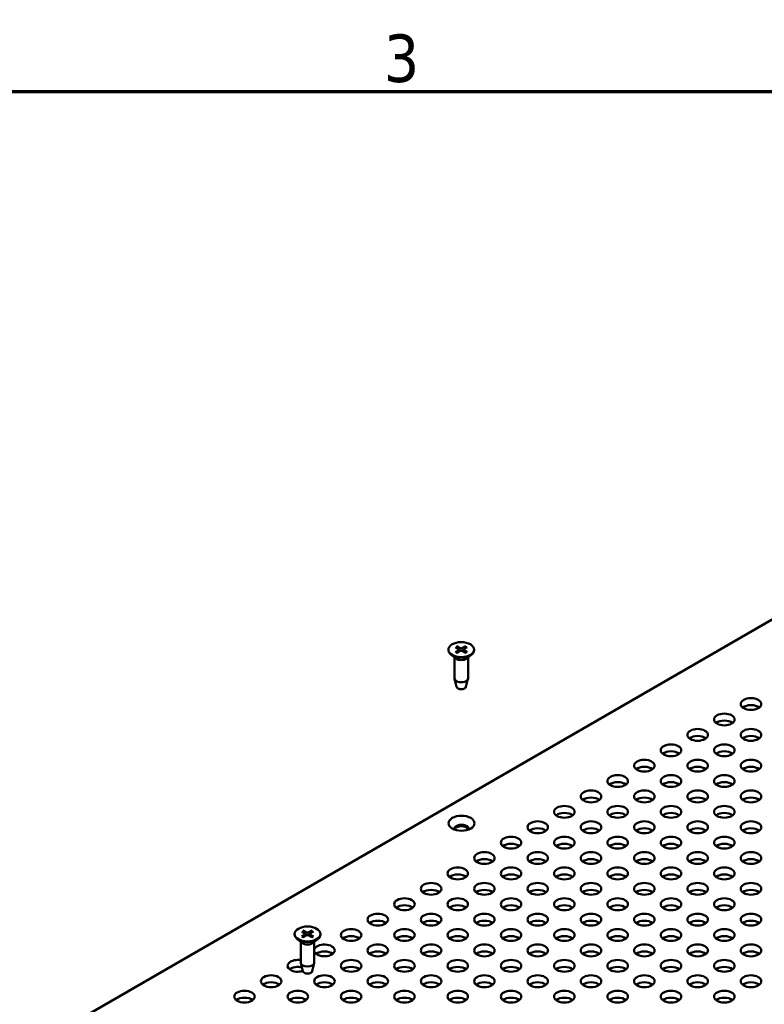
# Model space of a CAD drawing. Header units: millimetres. Extents: x 5 to 1722, y 30 to 1087.
# Tile 16 of 18: x 1108 to 1264, y 875 to 1082. Entities that reach past the tile are written whole.
import ezdxf

# ---------------------------------------------------------------- set-up
doc = ezdxf.new("R2010")
doc.units = ezdxf.units.MM
doc.header["$LTSCALE"] = 2
doc.layers.add('Border (ANSI)', color=7, linetype='Continuous', lineweight=70)
doc.layers.add('Visible (ANSI)', color=7, linetype='Continuous', lineweight=50)
doc.styles.add('Note Text (ANSI)', font='tahoma.ttf')

# ---------------------------------------------------------------- blocks, each defined once
blk = doc.blocks.new('Borders Default Border')
at = {"layer": 'Border (ANSI)', "flags": 128}
blk.add_lwpolyline([(12.7, 25.4), (12.7, 533.4), (850.9, 533.4), (850.9, 25.4), (12.7, 25.4)], dxfattribs=at)
at = {"layer": 'Border (ANSI)', "insert": (592.17, 534.31), "char_height": 5, "attachment_point": 7, "style": 'Note Text (ANSI)'}
blk.add_mtext('3', dxfattribs=at)

msp = doc.modelspace()

# ---------------------------------------------------------------- linework, layer by layer
at = {"layer": 'Visible (ANSI)'}
for p, q in [((1414.4157, 1041.3126), (1121.8149, 872.3794)), ((1197.9577, 949.3505), (1197.9577, 949.2184)), ((1199.451, 949.8701), (1200.1796, 949.4292)), ((1199.451, 948.831), (1200.1796, 949.2719)), ((1199.7724, 950.0557), (1200.5361, 949.635)), ((1200.2342, 949.3519), (1200.2437, 948.905)), ((1201.5723, 950.0557), (1200.8085, 949.635)), ((1201.1105, 949.3519), (1201.1009, 948.905)), ((1201.8937, 949.8701), (1201.165, 949.4292)), ((1201.8937, 948.831), (1201.165, 949.2719)), ((1203.387, 949.3505), (1203.387, 949.2184)), ((1199.5274, 947.4738), (1198.4872, 948.2885)), ((1199.2499, 947.6911), (1199.2499, 943.2947)), ((1199.7724, 948.6454), (1200.5361, 949.0661)), ((1201.5723, 948.6454), (1200.8085, 949.0661)), ((1201.8173, 947.4738), (1202.8575, 948.2885)), ((1202.0947, 947.6911), (1202.0947, 943.2947)), ((1199.679, 941.492), (1199.2641, 943.1793)), ((1201.6657, 941.492), (1202.0806, 943.1793)), ((1165.5965, 889.4992), (1165.5965, 889.3671)), ((1167.0898, 890.0188), (1167.8184, 889.5778)), ((1167.0898, 888.9796), (1167.8184, 889.4206)), ((1167.4112, 890.2043), (1168.1749, 889.7836)), ((1167.4112, 888.7941), (1168.1749, 889.2147)), ((1167.8729, 889.5006), (1167.8825, 889.0537)), ((1169.2111, 890.2043), (1168.4473, 889.7836)), ((1169.2111, 888.7941), (1168.4473, 889.2147)), ((1168.7493, 889.5006), (1168.7397, 889.0537)), ((1169.5324, 890.0188), (1168.8038, 889.5778)), ((1169.5324, 888.9796), (1168.8038, 889.4206)), ((1171.0257, 889.4992), (1171.0257, 889.3671)), ((1167.1661, 887.6224), (1166.126, 888.4372)), ((1166.8887, 887.8397), (1166.8887, 883.4434)), ((1169.4561, 887.6224), (1170.4963, 888.4372)), ((1169.7335, 887.8397), (1169.7335, 883.4434)), ((1167.3178, 881.6406), (1166.9028, 883.328)), ((1169.3044, 881.6406), (1169.7194, 883.328))]:
    msp.add_line(p, q, dxfattribs=at)
at = {"layer": 'Visible (ANSI)', "flags": 128}
for points in [[(1199.7724, 950.0557), (1199.7753, 950.054), (1199.7784, 950.052), (1199.7815, 950.0499), (1199.7846, 950.0476), (1199.7877, 950.0452), (1199.7907, 950.0426), (1199.7937, 950.04), (1199.7965, 950.0373), (1199.7992, 950.0345), (1199.8019, 950.0316), (1199.8046, 950.0285), (1199.8073, 950.0252), (1199.8099, 950.0218), (1199.8125, 950.0183), (1199.8149, 950.0148), (1199.8172, 950.0112), (1199.8194, 950.0077), (1199.8214, 950.0042), (1199.8234, 950.0005), (1199.8253, 949.9966), (1199.8271, 949.9927), (1199.8288, 949.9887), (1199.8304, 949.9848), (1199.8318, 949.9809)], [(1199.9804, 949.5498), (1199.9747, 949.5662), (1199.969, 949.5828), (1199.9632, 949.5995), (1199.9574, 949.6163), (1199.9516, 949.6332), (1199.9457, 949.6503), (1199.9398, 949.6675), (1199.9338, 949.6848), (1199.9278, 949.7023), (1199.9217, 949.7199), (1199.9156, 949.7376), (1199.9094, 949.7555), (1199.9032, 949.7735), (1199.897, 949.7916), (1199.8907, 949.8099), (1199.8844, 949.8283), (1199.878, 949.8468), (1199.8715, 949.8655), (1199.865, 949.8844), (1199.8585, 949.9034), (1199.8519, 949.9225), (1199.8453, 949.9418), (1199.8386, 949.9613), (1199.8318, 949.9809)], [(1201.5128, 949.9809), (1201.5061, 949.9613), (1201.4994, 949.9418), (1201.4928, 949.9225), (1201.4862, 949.9034), (1201.4796, 949.8844), (1201.4731, 949.8655), (1201.4667, 949.8468), (1201.4603, 949.8283), (1201.454, 949.8099), (1201.4477, 949.7916), (1201.4414, 949.7735), (1201.4352, 949.7555), (1201.4291, 949.7376), (1201.423, 949.7199), (1201.4169, 949.7023), (1201.4109, 949.6848), (1201.4049, 949.6675), (1201.399, 949.6503), (1201.3931, 949.6332), (1201.3872, 949.6163), (1201.3814, 949.5995), (1201.3757, 949.5828), (1201.37, 949.5662), (1201.3643, 949.5498)], [(1201.5129, 949.9809), (1201.5143, 949.9848), (1201.5159, 949.9887), (1201.5176, 949.9927), (1201.5194, 949.9966), (1201.5213, 950.0005), (1201.5233, 950.0042), (1201.5253, 950.0077), (1201.5274, 950.0112), (1201.5298, 950.0148), (1201.5322, 950.0183), (1201.5348, 950.0218), (1201.5374, 950.0252), (1201.5401, 950.0285), (1201.5428, 950.0316), (1201.5455, 950.0345), (1201.5482, 950.0373), (1201.551, 950.04), (1201.554, 950.0426), (1201.557, 950.0452), (1201.5601, 950.0476), (1201.5632, 950.0499), (1201.5663, 950.052), (1201.5693, 950.054), (1201.5723, 950.0557)], [(1199.451, 948.831), (1199.4533, 948.8323), (1199.4556, 948.8335), (1199.4579, 948.8346), (1199.4603, 948.8357), (1199.4626, 948.8366), (1199.465, 948.8375), (1199.4674, 948.8383), (1199.4697, 948.8389), (1199.4719, 948.8394), (1199.4741, 948.8398), (1199.4762, 948.8401), (1199.4782, 948.8403), (1199.4803, 948.8403), (1199.4824, 948.8402), (1199.4845, 948.84), (1199.4866, 948.8397), (1199.4886, 948.8393), (1199.4905, 948.8388), (1199.4924, 948.8382), (1199.4942, 948.8375), (1199.496, 948.8367), (1199.4976, 948.8358), (1199.4991, 948.8347), (1199.5007, 948.8335)], [(1199.7977, 948.6594), (1199.6367, 948.7407), (1199.5007, 948.8336)], [(1201.844, 948.8336), (1201.708, 948.7407), (1201.5469, 948.6594)], [(1201.844, 948.8335), (1201.8455, 948.8347), (1201.8471, 948.8358), (1201.8487, 948.8367), (1201.8504, 948.8375), (1201.8522, 948.8382), (1201.8541, 948.8388), (1201.8561, 948.8393), (1201.8581, 948.8397), (1201.8602, 948.84), (1201.8622, 948.8402), (1201.8643, 948.8403), (1201.8664, 948.8403), (1201.8685, 948.8401), (1201.8706, 948.8398), (1201.8728, 948.8394), (1201.875, 948.8389), (1201.8773, 948.8383), (1201.8797, 948.8375), (1201.882, 948.8366), (1201.8844, 948.8357), (1201.8868, 948.8346), (1201.8891, 948.8335), (1201.8914, 948.8323), (1201.8937, 948.831)], [(1167.4112, 890.2043), (1167.4141, 890.2026), (1167.4172, 890.2007), (1167.4202, 890.1985), (1167.4234, 890.1963), (1167.4264, 890.1938), (1167.4295, 890.1913), (1167.4324, 890.1886), (1167.4353, 890.1859), (1167.438, 890.1832), (1167.4407, 890.1803), (1167.4434, 890.1771), (1167.4461, 890.1738), (1167.4487, 890.1704), (1167.4512, 890.1669), (1167.4537, 890.1634), (1167.456, 890.1599), (1167.4582, 890.1564), (1167.4602, 890.1528), (1167.4621, 890.1491), (1167.464, 890.1453), (1167.4658, 890.1414), (1167.4676, 890.1374), (1167.4691, 890.1334), (1167.4706, 890.1295)], [(1167.6192, 889.6984), (1167.6135, 889.7149), (1167.6078, 889.7314), (1167.602, 889.7481), (1167.5962, 889.7649), (1167.5904, 889.7819), (1167.5845, 889.799), (1167.5785, 889.8162), (1167.5726, 889.8335), (1167.5665, 889.8509), (1167.5605, 889.8685), (1167.5544, 889.8862), (1167.5482, 889.9041), (1167.542, 889.9221), (1167.5358, 889.9402), (1167.5295, 889.9585), (1167.5231, 889.9769), (1167.5167, 889.9955), (1167.5103, 890.0142), (1167.5038, 890.033), (1167.4973, 890.052), (1167.4907, 890.0712), (1167.484, 890.0905), (1167.4773, 890.1099), (1167.4706, 890.1295)], [(1169.1516, 890.1295), (1169.1449, 890.1099), (1169.1382, 890.0905), (1169.1315, 890.0712), (1169.1249, 890.052), (1169.1184, 890.033), (1169.1119, 890.0142), (1169.1055, 889.9955), (1169.0991, 889.9769), (1169.0927, 889.9585), (1169.0865, 889.9402), (1169.0802, 889.9221), (1169.074, 889.9041), (1169.0678, 889.8862), (1169.0617, 889.8685), (1169.0557, 889.8509), (1169.0497, 889.8335), (1169.0437, 889.8162), (1169.0377, 889.799), (1169.0319, 889.7819), (1169.026, 889.7649), (1169.0202, 889.7481), (1169.0145, 889.7314), (1169.0087, 889.7149), (1169.0031, 889.6984)], [(1169.1516, 890.1295), (1169.1531, 890.1334), (1169.1547, 890.1374), (1169.1564, 890.1414), (1169.1582, 890.1453), (1169.1601, 890.1491), (1169.162, 890.1528), (1169.1641, 890.1564), (1169.1662, 890.1599), (1169.1685, 890.1634), (1169.171, 890.1669), (1169.1735, 890.1704), (1169.1762, 890.1738), (1169.1788, 890.1771), (1169.1816, 890.1803), (1169.1843, 890.1832), (1169.187, 890.1859), (1169.1898, 890.1886), (1169.1927, 890.1913), (1169.1958, 890.1938), (1169.1989, 890.1963), (1169.202, 890.1985), (1169.2051, 890.2007), (1169.2081, 890.2026), (1169.2111, 890.2043)], [(1167.0898, 888.9796), (1167.092, 888.9809), (1167.0943, 888.9821), (1167.0967, 888.9833), (1167.099, 888.9843), (1167.1014, 888.9853), (1167.1038, 888.9862), (1167.1061, 888.9869), (1167.1084, 888.9876), (1167.1107, 888.9881), (1167.1129, 888.9885), (1167.1149, 888.9888), (1167.117, 888.9889), (1167.1191, 888.989), (1167.1212, 888.9889), (1167.1233, 888.9887), (1167.1253, 888.9884), (1167.1274, 888.988), (1167.1293, 888.9875), (1167.1312, 888.9868), (1167.133, 888.9861), (1167.1347, 888.9853), (1167.1363, 888.9844), (1167.1379, 888.9834), (1167.1395, 888.9822)], [(1167.4365, 888.808), (1167.2755, 888.8894), (1167.1395, 888.9822)], [(1169.4827, 888.9822), (1169.3467, 888.8894), (1169.1857, 888.808)], [(1169.4828, 888.9822), (1169.4843, 888.9834), (1169.4859, 888.9844), (1169.4875, 888.9853), (1169.4892, 888.9861), (1169.491, 888.9868), (1169.4929, 888.9875), (1169.4949, 888.988), (1169.4969, 888.9884), (1169.4989, 888.9887), (1169.501, 888.9889), (1169.5031, 888.989), (1169.5052, 888.9889), (1169.5073, 888.9888), (1169.5094, 888.9885), (1169.5115, 888.9881), (1169.5138, 888.9876), (1169.5161, 888.9869), (1169.5184, 888.9862), (1169.5208, 888.9853), (1169.5232, 888.9843), (1169.5256, 888.9833), (1169.5279, 888.9821), (1169.5302, 888.9809), (1169.5324, 888.9796)]]:
    msp.add_lwpolyline(points, dxfattribs=at)
at = {"layer": 'Visible (ANSI)'}
for centre, major_axis in [((1200.6723, 949.3505), (2.7146, 0)), ((1261.672, 937.8828), (-2.159, 0)), ((1256.0593, 934.6423), (-2.159, 0)), ((1250.4466, 931.4018), (-2.159, 0)), ((1261.672, 931.4018), (-2.159, 0)), ((1244.834, 928.1614), (-2.159, 0)), ((1256.0593, 928.1614), (-2.159, 0)), ((1239.2213, 924.9209), (-2.159, 0)), ((1250.4466, 924.9209), (-2.159, 0)), ((1261.672, 924.9209), (-2.159, 0)), ((1233.6087, 921.6804), (-2.159, 0)), ((1244.834, 921.6804), (-2.159, 0)), ((1256.0593, 921.6804), (-2.159, 0)), ((1227.996, 918.44), (-2.159, 0)), ((1239.2213, 918.44), (-2.159, 0)), ((1250.4466, 918.44), (-2.159, 0)), ((1261.672, 918.44), (-2.159, 0)), ((1222.3833, 915.1995), (-2.159, 0)), ((1233.6087, 915.1995), (-2.159, 0)), ((1244.834, 915.1995), (-2.159, 0)), ((1256.0593, 915.1995), (-2.159, 0)), ((1200.728, 912.796), (-2.75, 0)), ((1216.7707, 911.959), (-2.159, 0)), ((1227.996, 911.959), (-2.159, 0)), ((1239.2213, 911.959), (-2.159, 0)), ((1250.4466, 911.959), (-2.159, 0)), ((1261.672, 911.959), (-2.159, 0)), ((1211.158, 908.7185), (-2.159, 0)), ((1222.3833, 908.7185), (-2.159, 0)), ((1233.6087, 908.7185), (-2.159, 0)), ((1244.834, 908.7185), (-2.159, 0)), ((1256.0593, 908.7185), (-2.159, 0)), ((1205.5454, 905.4781), (-2.159, 0)), ((1216.7707, 905.4781), (-2.159, 0)), ((1227.996, 905.4781), (-2.159, 0)), ((1239.2213, 905.4781), (-2.159, 0)), ((1250.4466, 905.4781), (-2.159, 0)), ((1261.672, 905.4781), (-2.159, 0)), ((1199.9327, 902.2376), (-2.159, 0)), ((1211.158, 902.2376), (-2.159, 0)), ((1222.3833, 902.2376), (-2.159, 0)), ((1233.6087, 902.2376), (-2.159, 0)), ((1244.834, 902.2376), (-2.159, 0)), ((1256.0593, 902.2376), (-2.159, 0)), ((1194.32, 898.9971), (-2.159, 0)), ((1205.5454, 898.9971), (-2.159, 0)), ((1216.7707, 898.9971), (-2.159, 0)), ((1227.996, 898.9971), (-2.159, 0)), ((1239.2213, 898.9971), (-2.159, 0)), ((1250.4466, 898.9971), (-2.159, 0)), ((1261.672, 898.9971), (-2.159, 0)), ((1188.7074, 895.7567), (-2.159, 0)), ((1199.9327, 895.7567), (-2.159, 0)), ((1211.158, 895.7567), (-2.159, 0)), ((1222.3833, 895.7567), (-2.159, 0)), ((1233.6087, 895.7567), (-2.159, 0)), ((1244.834, 895.7567), (-2.159, 0)), ((1256.0593, 895.7567), (-2.159, 0)), ((1183.0947, 892.5162), (-2.159, 0)), ((1194.32, 892.5162), (-2.159, 0)), ((1205.5454, 892.5162), (-2.159, 0)), ((1216.7707, 892.5162), (-2.159, 0)), ((1227.996, 892.5162), (-2.159, 0)), ((1239.2213, 892.5162), (-2.159, 0)), ((1250.4466, 892.5162), (-2.159, 0)), ((1261.672, 892.5162), (-2.159, 0)), ((1168.3111, 889.4992), (2.7146, 0)), ((1177.4821, 889.2757), (-2.159, 0)), ((1188.7074, 889.2757), (-2.159, 0)), ((1199.9327, 889.2757), (-2.159, 0)), ((1211.158, 889.2757), (-2.159, 0)), ((1222.3833, 889.2757), (-2.159, 0)), ((1233.6087, 889.2757), (-2.159, 0)), ((1244.834, 889.2757), (-2.159, 0)), ((1256.0593, 889.2757), (-2.159, 0)), ((1183.0947, 886.0352), (-2.159, 0)), ((1194.32, 886.0352), (-2.159, 0)), ((1205.5454, 886.0352), (-2.159, 0)), ((1216.7707, 886.0352), (-2.159, 0)), ((1227.996, 886.0352), (-2.159, 0)), ((1239.2213, 886.0352), (-2.159, 0)), ((1250.4466, 886.0352), (-2.159, 0)), ((1261.672, 886.0352), (-2.159, 0)), ((1177.4821, 882.7948), (-2.159, 0)), ((1188.7074, 882.7948), (-2.159, 0)), ((1199.9327, 882.7948), (-2.159, 0)), ((1211.158, 882.7948), (-2.159, 0)), ((1222.3833, 882.7948), (-2.159, 0)), ((1233.6087, 882.7948), (-2.159, 0)), ((1244.834, 882.7948), (-2.159, 0)), ((1256.0593, 882.7948), (-2.159, 0)), ((1160.6441, 879.5543), (-2.159, 0)), ((1171.8694, 879.5543), (-2.159, 0)), ((1183.0947, 879.5543), (-2.159, 0)), ((1194.32, 879.5543), (-2.159, 0)), ((1205.5454, 879.5543), (-2.159, 0)), ((1216.7707, 879.5543), (-2.159, 0)), ((1227.996, 879.5543), (-2.159, 0)), ((1239.2213, 879.5543), (-2.159, 0)), ((1250.4466, 879.5543), (-2.159, 0)), ((1261.672, 879.5543), (-2.159, 0)), ((1155.0314, 876.3138), (-2.159, 0)), ((1166.2567, 876.3138), (-2.159, 0)), ((1177.4821, 876.3138), (-2.159, 0)), ((1188.7074, 876.3138), (-2.159, 0)), ((1199.9327, 876.3138), (-2.159, 0)), ((1211.158, 876.3138), (-2.159, 0)), ((1222.3833, 876.3138), (-2.159, 0)), ((1233.6087, 876.3138), (-2.159, 0)), ((1244.834, 876.3138), (-2.159, 0)), ((1256.0593, 876.3138), (-2.159, 0))]:
    msp.add_ellipse(centre, major_axis=major_axis, ratio=0.57735027, dxfattribs=at)
for centre, major_axis, start_param, end_param in [((1200.6723, 949.2184), (2.7146, 0), 3.14159265, 6.28318531), ((1200.0369, 949.3505), (0.1973, 0), 5.52131728, 7.04505333), ((1200.6723, 949.7174), (0.1973, 0), 3.95052096, 5.474257), ((1201.3078, 949.3505), (-0.1973, 0), 5.52131728, 7.04505333), ((1200.6723, 947.961), (-1.4224, 0), 0.6351932, 2.50639946), ((1200.6723, 948.9837), (-0.1973, 0), 3.95052096, 5.474257), ((1200.6723, 943.2947), (1.4224, 0), 3.14159265, 6.28318531), ((1200.6723, 941.5734), (-1.0033, 0), 0.14103652, 3.00055613), ((1261.672, 936.4131), (-2.159, 0), 3.77206775, 5.65271021), ((1256.0593, 933.1726), (-2.159, 0), 3.77206775, 5.65271021), ((1250.4466, 929.9321), (-2.159, 0), 3.77206775, 5.65271021), ((1261.672, 929.9321), (-2.159, 0), 3.77206775, 5.65271021), ((1244.834, 926.6917), (-2.159, 0), 3.77206775, 5.65271021), ((1256.0593, 926.6917), (-2.159, 0), 3.77206775, 5.65271021), ((1239.2213, 923.4512), (-2.159, 0), 3.77206775, 5.65271021), ((1250.4466, 923.4512), (-2.159, 0), 3.77206775, 5.65271021), ((1261.672, 923.4512), (-2.159, 0), 3.77206775, 5.65271021), ((1233.6087, 920.2107), (-2.159, 0), 3.77206775, 5.65271021), ((1244.834, 920.2107), (-2.159, 0), 3.77206775, 5.65271021), ((1256.0593, 920.2107), (-2.159, 0), 3.77206775, 5.65271021), ((1227.996, 916.9703), (-2.159, 0), 3.77206775, 5.65271021), ((1239.2213, 916.9703), (-2.159, 0), 3.77206775, 5.65271021), ((1250.4466, 916.9703), (-2.159, 0), 3.77206775, 5.65271021), ((1261.672, 916.9703), (-2.159, 0), 3.77206775, 5.65271021), ((1222.3833, 913.7298), (-2.159, 0), 3.77206775, 5.65271021), ((1233.6087, 913.7298), (-2.159, 0), 3.77206775, 5.65271021), ((1244.834, 913.7298), (-2.159, 0), 3.77206775, 5.65271021), ((1256.0593, 913.7298), (-2.159, 0), 3.77206775, 5.65271021), ((1200.728, 911.6219), (1.5, 0), 6.08903434, 9.61892893), ((1200.728, 911.3263), (1.5, 0), 0.17150661, 2.97008604), ((1216.7707, 910.4893), (-2.159, 0), 3.77206775, 5.65271021), ((1227.996, 910.4893), (-2.159, 0), 3.77206775, 5.65271021), ((1239.2213, 910.4893), (-2.159, 0), 3.77206775, 5.65271021), ((1250.4466, 910.4893), (-2.159, 0), 3.77206775, 5.65271021), ((1261.672, 910.4893), (-2.159, 0), 3.77206775, 5.65271021), ((1211.158, 907.2489), (-2.159, 0), 3.77206775, 5.65271021), ((1222.3833, 907.2489), (-2.159, 0), 3.77206775, 5.65271021), ((1233.6087, 907.2489), (-2.159, 0), 3.77206775, 5.65271021), ((1244.834, 907.2489), (-2.159, 0), 3.77206775, 5.65271021), ((1256.0593, 907.2489), (-2.159, 0), 3.77206775, 5.65271021), ((1205.5454, 904.0084), (-2.159, 0), 3.77206775, 5.65271021), ((1216.7707, 904.0084), (-2.159, 0), 3.77206775, 5.65271021), ((1227.996, 904.0084), (-2.159, 0), 3.77206775, 5.65271021), ((1239.2213, 904.0084), (-2.159, 0), 3.77206775, 5.65271021), ((1250.4466, 904.0084), (-2.159, 0), 3.77206775, 5.65271021), ((1261.672, 904.0084), (-2.159, 0), 3.77206775, 5.65271021), ((1199.9327, 900.7679), (-2.159, 0), 3.77206775, 5.65271021), ((1211.158, 900.7679), (-2.159, 0), 3.77206775, 5.65271021), ((1222.3833, 900.7679), (-2.159, 0), 3.77206775, 5.65271021), ((1233.6087, 900.7679), (-2.159, 0), 3.77206775, 5.65271021), ((1244.834, 900.7679), (-2.159, 0), 3.77206775, 5.65271021), ((1256.0593, 900.7679), (-2.159, 0), 3.77206775, 5.65271021), ((1194.32, 897.5274), (-2.159, 0), 3.77206775, 5.65271021), ((1205.5454, 897.5274), (-2.159, 0), 3.77206775, 5.65271021), ((1216.7707, 897.5274), (-2.159, 0), 3.77206775, 5.65271021), ((1227.996, 897.5274), (-2.159, 0), 3.77206775, 5.65271021), ((1239.2213, 897.5274), (-2.159, 0), 3.77206775, 5.65271021), ((1250.4466, 897.5274), (-2.159, 0), 3.77206775, 5.65271021), ((1261.672, 897.5274), (-2.159, 0), 3.77206775, 5.65271021), ((1188.7074, 894.287), (-2.159, 0), 3.77206775, 5.65271021), ((1199.9327, 894.287), (-2.159, 0), 3.77206775, 5.65271021), ((1211.158, 894.287), (-2.159, 0), 3.77206775, 5.65271021), ((1222.3833, 894.287), (-2.159, 0), 3.77206775, 5.65271021), ((1233.6087, 894.287), (-2.159, 0), 3.77206775, 5.65271021), ((1244.834, 894.287), (-2.159, 0), 3.77206775, 5.65271021), ((1256.0593, 894.287), (-2.159, 0), 3.77206775, 5.65271021), ((1183.0947, 891.0465), (-2.159, 0), 3.77206775, 5.65271021), ((1194.32, 891.0465), (-2.159, 0), 3.77206775, 5.65271021), ((1205.5454, 891.0465), (-2.159, 0), 3.77206775, 5.65271021), ((1216.7707, 891.0465), (-2.159, 0), 3.77206775, 5.65271021), ((1227.996, 891.0465), (-2.159, 0), 3.77206775, 5.65271021), ((1239.2213, 891.0465), (-2.159, 0), 3.77206775, 5.65271021), ((1250.4466, 891.0465), (-2.159, 0), 3.77206775, 5.65271021), ((1261.672, 891.0465), (-2.159, 0), 3.77206775, 5.65271021), ((1168.3111, 889.3671), (2.7146, 0), 3.14159265, 6.28318531), ((1167.6757, 889.4992), (0.1973, 0), 5.52131728, 7.04505333), ((1168.3111, 889.8661), (0.1973, 0), 3.95052096, 5.474257), ((1168.3111, 889.1323), (-0.1973, 0), 3.95052096, 5.474257), ((1168.9466, 889.4992), (-0.1973, 0), 5.52131728, 7.04505333), ((1177.4821, 887.806), (-2.159, 0), 3.77206775, 5.65271021), ((1188.7074, 887.806), (-2.159, 0), 3.77206775, 5.65271021), ((1199.9327, 887.806), (-2.159, 0), 3.77206775, 5.65271021), ((1211.158, 887.806), (-2.159, 0), 3.77206775, 5.65271021), ((1222.3833, 887.806), (-2.159, 0), 3.77206775, 5.65271021), ((1233.6087, 887.806), (-2.159, 0), 3.77206775, 5.65271021), ((1244.834, 887.806), (-2.159, 0), 3.77206775, 5.65271021), ((1256.0593, 887.806), (-2.159, 0), 3.77206775, 5.65271021), ((1168.3111, 888.1097), (-1.4224, 0), 0.6351932, 2.50639946), ((1171.8694, 886.0352), (-2.159, 0), 0.14644458, 6.13674072), ((1171.8694, 884.5656), (-2.159, 0), 3.77206775, 5.65271021), ((1183.0947, 884.5656), (-2.159, 0), 3.77206775, 5.65271021), ((1194.32, 884.5656), (-2.159, 0), 3.77206775, 5.65271021), ((1205.5454, 884.5656), (-2.159, 0), 3.77206775, 5.65271021), ((1216.7707, 884.5656), (-2.159, 0), 3.77206775, 5.65271021), ((1227.996, 884.5656), (-2.159, 0), 3.77206775, 5.65271021), ((1239.2213, 884.5656), (-2.159, 0), 3.77206775, 5.65271021), ((1250.4466, 884.5656), (-2.159, 0), 3.77206775, 5.65271021), ((1261.672, 884.5656), (-2.159, 0), 3.77206775, 5.65271021), ((1166.2567, 882.7948), (-2.159, 0), 4.41532497, 8.35944253), ((1168.3111, 883.4434), (1.4224, 0), 3.14159267, 6.28318531), ((1166.2567, 881.3251), (-2.159, 0), 4.30405448, 5.65271021), ((1168.3111, 881.7221), (-1.0033, 0), 0.14103652, 3.00055613), ((1177.4821, 881.3251), (-2.159, 0), 3.77206775, 5.65271021), ((1188.7074, 881.3251), (-2.159, 0), 3.77206775, 5.65271021), ((1199.9327, 881.3251), (-2.159, 0), 3.77206775, 5.65271021), ((1211.158, 881.3251), (-2.159, 0), 3.77206775, 5.65271021), ((1222.3833, 881.3251), (-2.159, 0), 3.77206775, 5.65271021), ((1233.6087, 881.3251), (-2.159, 0), 3.77206775, 5.65271021), ((1244.834, 881.3251), (-2.159, 0), 3.77206775, 5.65271021), ((1256.0593, 881.3251), (-2.159, 0), 3.77206775, 5.65271021), ((1160.6441, 878.0846), (-2.159, 0), 3.77206775, 5.65271021), ((1171.8694, 878.0846), (-2.159, 0), 3.77206775, 5.65271021), ((1183.0947, 878.0846), (-2.159, 0), 3.77206775, 5.65271021), ((1194.32, 878.0846), (-2.159, 0), 3.77206775, 5.65271021), ((1205.5454, 878.0846), (-2.159, 0), 3.77206775, 5.65271021), ((1216.7707, 878.0846), (-2.159, 0), 3.77206775, 5.65271021), ((1227.996, 878.0846), (-2.159, 0), 3.77206775, 5.65271021), ((1239.2213, 878.0846), (-2.159, 0), 3.77206775, 5.65271021), ((1250.4466, 878.0846), (-2.159, 0), 3.77206775, 5.65271021), ((1261.672, 878.0846), (-2.159, 0), 3.77206775, 5.65271021), ((1155.0314, 874.8441), (-2.159, 0), 3.77206775, 5.65271021), ((1166.2567, 874.8441), (-2.159, 0), 3.77206775, 5.65271021), ((1177.4821, 874.8441), (-2.159, 0), 3.77206775, 5.65271021), ((1188.7074, 874.8441), (-2.159, 0), 3.77206775, 5.65271021), ((1199.9327, 874.8441), (-2.159, 0), 3.77206775, 5.65271021), ((1211.158, 874.8441), (-2.159, 0), 3.77206775, 5.65271021), ((1222.3833, 874.8441), (-2.159, 0), 3.77206775, 5.65271021), ((1233.6087, 874.8441), (-2.159, 0), 3.77206775, 5.65271021), ((1244.834, 874.8441), (-2.159, 0), 3.77206775, 5.65271021), ((1256.0593, 874.8441), (-2.159, 0), 3.77206775, 5.65271021)]:
    msp.add_ellipse(centre, major_axis=major_axis, ratio=0.57735027, start_param=start_param, end_param=end_param, dxfattribs=at)

# ---------------------------------------------------------------- block references
at = {"xscale": 2, "yscale": 2, "zscale": 2}
msp.add_blockref('Borders Default Border', (0, 0), dxfattribs=at)

doc.saveas('drawing.dxf')
